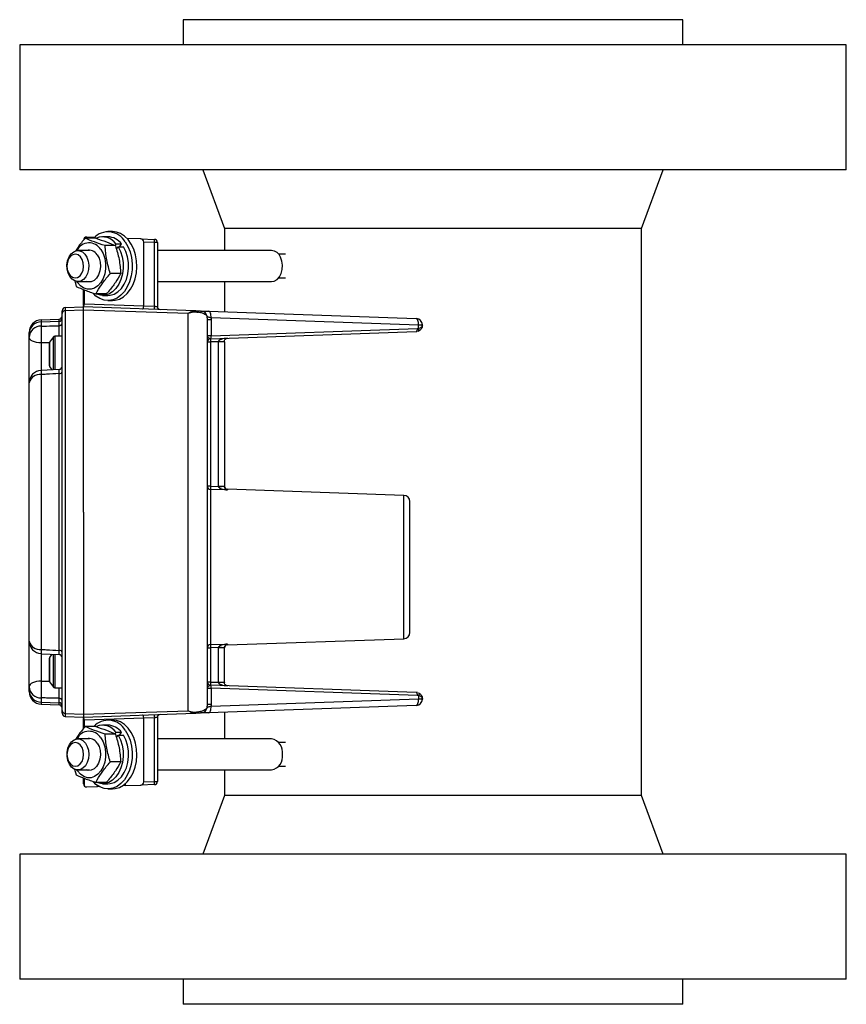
# Model space of a CAD drawing. Header units: inches. Extents: x -7.8 to 24, y -9.1 to 25.2.
# Tile 3 of 9: x 15.7 to 24, y 1.1 to 10.9. Entities that reach past the tile are written whole.
import ezdxf

# ---------------------------------------------------------------- set-up
doc = ezdxf.new("R2010")
doc.units = ezdxf.units.IN
doc.header["$MEASUREMENT"] = 0

msp = doc.modelspace()

# ---------------------------------------------------------------- linework, layer by layer
at = {"color": 7, "linetype": 'Continuous', "lineweight": 25}
for p, q in [((17.3351, 10.9395), (17.3351, 10.6875)), ((22.3351, 10.9395), (17.3351, 10.9395)), ((22.3351, 10.6875), (22.3351, 10.9395)), ((15.7012, 10.6875), (15.7012, 9.4395)), ((23.969, 10.6875), (15.7012, 10.6875)), ((23.969, 9.4395), (23.969, 10.6875)), ((23.969, 9.4395), (15.7012, 9.4395)), ((17.5319, 9.4395), (17.7485, 8.8529)), ((21.9217, 8.8529), (22.1382, 9.4395)), ((16.3733, 8.7671), (16.451, 8.7644)), ((16.5842, 8.7696), (16.5291, 8.7696)), ((16.6302, 8.8206), (16.5842, 8.8206)), ((17.7485, 8.8529), (17.7485, 8.6321)), ((21.9217, 8.8529), (17.7485, 8.8529)), ((21.9217, 3.1836), (21.9217, 8.8529)), ((16.3501, 8.7463), (16.3501, 8.758)), ((16.4621, 8.7555), (16.3578, 8.7555)), ((16.6593, 8.6808), (16.555, 8.6808)), ((16.6551, 8.6825), (16.6655, 8.6971)), ((16.7207, 8.6971), (16.6655, 8.6971)), ((16.6684, 8.646), (16.685, 8.6696)), ((16.685, 8.6696), (16.7402, 8.6696)), ((16.7012, 8.6696), (16.7207, 8.6971)), ((16.9123, 8.7483), (16.775, 8.7531)), ((16.9123, 8.7483), (17.0483, 8.7435)), ((16.9425, 8.0793), (16.9425, 8.716)), ((17.0483, 8.7123), (16.9425, 8.716)), ((17.0483, 8.0748), (17.0483, 8.7123)), ((17.0785, 8.7123), (17.0483, 8.7123)), ((17.0785, 8.7123), (17.0785, 8.0727)), ((16.3997, 8.6321), (16.2838, 8.6321)), ((18.2198, 8.6321), (17.0785, 8.6321)), ((18.3596, 8.5947), (18.2913, 8.5947)), ((16.1738, 8.4766), (16.1738, 8.4766)), ((16.1738, 8.4766), (16.1738, 8.4766)), ((18.3297, 8.4766), (18.3297, 8.4766)), ((18.3297, 8.4766), (18.3297, 8.4766)), ((16.7121, 8.4019), (16.6078, 8.4019)), ((16.2514, 8.3299), (16.2663, 8.2725)), ((16.2838, 8.3211), (16.3997, 8.3211)), ((17.0785, 8.3211), (18.2198, 8.3211)), ((17.7485, 8.3211), (17.7485, 8.0191)), ((18.2913, 8.3585), (18.3596, 8.3585)), ((16.341, 8.1006), (16.341, 8.241)), ((16.3501, 8.1), (16.3501, 8.2371)), ((16.5678, 8.1978), (16.4635, 8.1978)), ((16.5291, 8.1836), (16.5842, 8.1836)), ((16.341, 8.086), (16.341, 8.1006)), ((16.341, 8.0682), (16.341, 8.0751)), ((16.3501, 8.1), (16.9425, 8.0793)), ((16.5842, 8.1326), (16.6302, 8.1326)), ((16.9425, 8.0785), (17.0483, 8.0748)), ((16.126, 8.0034), (16.126, 8.0306)), ((16.126, 7.7461), (16.126, 8.0034)), ((16.1561, 8.0618), (16.341, 8.0682)), ((16.1561, 8.0618), (16.1561, 8.032)), ((16.1561, 8.032), (16.341, 8.038)), ((16.1561, 8.032), (16.1561, 4.0046)), ((17.455, 8.0293), (16.341, 8.0682)), ((16.341, 8.0379), (16.341, 8.0682)), ((16.341, 6.0181), (16.341, 8.0379)), ((16.341, 8.0379), (17.3855, 8.0044)), ((17.3855, 4.0321), (17.3855, 8.0044)), ((17.5785, 7.9391), (17.5753, 7.9757)), ((17.5936, 8.0245), (19.6682, 7.9521)), ((15.9166, 7.9389), (16.0958, 7.9452)), ((15.9166, 7.9389), (15.9166, 7.9192)), ((15.9166, 7.9192), (16.0958, 7.925)), ((15.9166, 7.9192), (15.9166, 7.8764)), ((16.0958, 7.925), (16.0958, 7.9452)), ((16.0958, 7.879), (16.0958, 7.925)), ((17.6167, 7.9391), (17.5785, 7.9391)), ((17.6157, 7.962), (17.6167, 7.9391)), ((17.6157, 7.962), (19.6903, 7.8896)), ((17.6167, 7.9391), (17.6167, 7.7804)), ((19.6903, 7.8549), (19.6903, 7.8896)), ((19.6903, 7.8896), (19.7285, 7.8896)), ((19.7285, 7.8837), (19.7285, 7.8896)), ((15.796, 7.8045), (15.796, 7.814)), ((15.796, 7.7643), (15.796, 7.8045)), ((16.126, 7.7757), (16.0513, 7.7757)), ((16.0513, 7.7757), (16.0513, 7.5932)), ((17.6086, 7.7493), (19.6682, 7.8212)), ((17.6167, 7.7804), (19.6792, 7.8524)), ((19.6796, 7.8237), (19.6682, 7.8212)), ((19.6792, 7.8524), (19.6903, 7.8549)), ((15.796, 7.3091), (15.796, 7.7643)), ((15.9166, 7.7084), (15.9166, 7.4328)), ((15.9985, 7.5932), (15.9985, 7.7061)), ((16.039, 7.7693), (16.0011, 7.7146)), ((16.0011, 7.7146), (16.0011, 7.5932)), ((16.039, 7.5932), (16.039, 7.7693)), ((16.126, 7.7299), (16.126, 7.7461)), ((16.126, 4.3004), (16.126, 7.7299)), ((17.5785, 7.7181), (17.6086, 7.7181)), ((17.6071, 7.7495), (17.6086, 7.7493)), ((17.6882, 7.7208), (17.6086, 7.7181)), ((17.6086, 7.7181), (17.6086, 6.2752)), ((17.6882, 7.7219), (17.6882, 7.7208)), ((17.6882, 6.2773), (17.6882, 7.7208)), ((17.7485, 7.7208), (17.6882, 7.7208)), ((17.7485, 7.7208), (17.7485, 7.724)), ((17.7485, 7.7208), (17.7485, 6.2773)), ((15.9985, 7.4804), (15.9985, 7.5932)), ((16.0011, 7.5932), (16.0011, 7.4719)), ((16.039, 7.4399), (16.039, 7.5932)), ((16.0513, 7.5932), (16.0513, 7.4379)), ((16.0962, 7.4432), (15.9148, 7.4342)), ((15.9166, 7.392), (15.9166, 4.6443)), ((16.0011, 7.4719), (16.0235, 7.4396)), ((16.0958, 4.6351), (16.0958, 7.4012)), ((15.796, 4.7271), (15.796, 7.3091)), ((17.6086, 6.2752), (17.5785, 6.2752)), ((17.6086, 6.2752), (17.6883, 6.2728)), ((17.6086, 6.2443), (17.6086, 4.6922)), ((17.7786, 6.2391), (17.6086, 6.2443)), ((17.6882, 6.2773), (17.6883, 6.2728)), ((17.6882, 6.2773), (17.7485, 6.2773)), ((17.7485, 6.2758), (17.7485, 6.2773)), ((19.5432, 6.1846), (17.7786, 6.2463)), ((17.7786, 6.2463), (17.7786, 6.2391)), ((19.5432, 4.7519), (19.5432, 6.1846)), ((16.341, 6.0181), (16.341, 3.9986)), ((15.796, 4.2718), (15.796, 4.7271)), ((17.7786, 4.6902), (19.5432, 4.7519)), ((17.5785, 4.6612), (17.6086, 4.6612)), ((17.6086, 4.6922), (17.7786, 4.6974)), ((17.6883, 4.6637), (17.6086, 4.6612)), ((17.6086, 4.6612), (17.6086, 4.3184)), ((17.6883, 4.6637), (17.6882, 4.6592)), ((17.6882, 4.3156), (17.6882, 4.6592)), ((17.7485, 4.6592), (17.6882, 4.6592)), ((17.7485, 4.6592), (17.7485, 4.6607)), ((17.7485, 4.3156), (17.7485, 4.6592)), ((17.7786, 4.6974), (17.7786, 4.6902)), ((15.9148, 4.602), (16.0962, 4.593)), ((15.9166, 4.6028), (15.9166, 4.3278)), ((15.9985, 4.4432), (15.9985, 4.5561)), ((16.0233, 4.5966), (16.0011, 4.5646)), ((16.0011, 4.5646), (16.0011, 4.4432)), ((16.039, 4.4432), (16.039, 4.5984)), ((16.0513, 4.5969), (16.0513, 4.4432)), ((15.9985, 4.3304), (15.9985, 4.4432)), ((16.0011, 4.4432), (16.0011, 4.3219)), ((16.039, 4.2672), (16.039, 4.4432)), ((16.0513, 4.4432), (16.0513, 4.2607)), ((15.796, 4.232), (15.796, 4.2718)), ((16.0011, 4.3219), (16.039, 4.2672)), ((16.0513, 4.2607), (16.126, 4.2607)), ((16.126, 4.2958), (16.126, 4.3004)), ((16.126, 4.0332), (16.126, 4.2958)), ((17.6086, 4.3184), (17.5785, 4.3184)), ((17.6086, 4.2872), (17.6071, 4.287)), ((17.6086, 4.3184), (17.6882, 4.3156)), ((19.6682, 4.2153), (17.6086, 4.2872)), ((17.6167, 4.2561), (17.6167, 4.0974)), ((19.6792, 4.184), (17.6167, 4.2561)), ((17.6882, 4.3156), (17.6882, 4.3146)), ((17.6882, 4.3156), (17.7485, 4.3156)), ((17.7485, 4.3156), (17.7485, 4.3125)), ((15.796, 4.2225), (15.796, 4.232)), ((15.9166, 4.1597), (15.9166, 4.1173)), ((16.0958, 4.1116), (16.0958, 4.1571)), ((19.6903, 4.1469), (17.6157, 4.0745)), ((19.6796, 4.2127), (19.6682, 4.2153)), ((19.6903, 4.1816), (19.6792, 4.184)), ((19.6903, 4.1816), (19.6903, 4.1469)), ((19.7285, 4.1469), (19.6903, 4.1469)), ((19.7285, 4.1528), (19.7285, 4.1469)), ((15.9166, 4.1173), (16.0958, 4.1116)), ((15.9166, 4.1173), (15.9166, 4.0976)), ((15.9166, 4.0976), (16.0958, 4.0913)), ((16.0958, 4.0913), (16.0958, 4.1116)), ((17.5753, 4.0608), (17.5785, 4.0974)), ((17.5785, 4.0974), (17.6167, 4.0974)), ((19.6682, 4.0844), (17.5936, 4.012)), ((17.6167, 4.0974), (17.6157, 4.0745)), ((16.126, 4.0059), (16.126, 4.0332)), ((16.1561, 4.0046), (16.341, 3.9986)), ((16.1561, 4.0046), (16.1561, 3.9747)), ((16.1561, 3.9747), (16.341, 3.9682)), ((16.341, 3.9986), (17.3855, 4.0321)), ((16.341, 3.9682), (17.455, 4.0071)), ((16.341, 3.9986), (16.341, 3.9682)), ((16.341, 3.9614), (16.341, 3.9682)), ((16.341, 3.9359), (16.341, 3.9504)), ((16.9425, 3.9572), (16.3501, 3.9365)), ((16.6302, 3.9387), (16.5842, 3.9387)), ((17.0483, 3.9617), (16.9425, 3.958)), ((16.9425, 3.3205), (16.9425, 3.9572)), ((17.0483, 3.3242), (17.0483, 3.9617)), ((17.0785, 3.9638), (17.0785, 3.3242)), ((17.455, 4.0071), (17.4466, 4.008)), ((17.4511, 4.0075), (17.4633, 4.0082)), ((17.7485, 4.0174), (17.7485, 3.7503)), ((16.341, 3.8532), (16.341, 3.9359)), ((16.3501, 3.8644), (16.3501, 3.9365)), ((16.4621, 3.8736), (16.3578, 3.8736)), ((16.5842, 3.8877), (16.5291, 3.8877)), ((16.3997, 3.7503), (16.2838, 3.7503)), ((16.6593, 3.7989), (16.555, 3.7989)), ((16.6557, 3.8014), (16.6655, 3.8153)), ((16.7207, 3.8153), (16.6655, 3.8153)), ((16.6684, 3.7642), (16.685, 3.7877)), ((16.685, 3.7877), (16.7402, 3.7877)), ((16.7012, 3.7877), (16.7207, 3.8153)), ((18.2198, 3.7503), (17.0785, 3.7503)), ((18.3596, 3.7129), (18.2913, 3.7129)), ((16.1738, 3.5948), (16.1738, 3.5948)), ((16.1738, 3.5947), (16.1738, 3.5947)), ((18.3297, 3.5948), (18.3297, 3.5948)), ((18.3297, 3.5947), (18.3297, 3.5947)), ((16.2511, 3.449), (16.2663, 3.3906)), ((16.7121, 3.52), (16.6078, 3.52)), ((18.2913, 3.4766), (18.3596, 3.4766)), ((16.2838, 3.4392), (16.3997, 3.4392)), ((16.341, 3.3006), (16.341, 3.3591)), ((16.3501, 3.2785), (16.3501, 3.3552)), ((17.0785, 3.4392), (18.2198, 3.4392)), ((17.7485, 3.4392), (17.7485, 3.1836)), ((16.3733, 3.2694), (16.4715, 3.2728)), ((16.5678, 3.3159), (16.4635, 3.3159)), ((16.4969, 3.2737), (16.4715, 3.2728)), ((16.5291, 3.3017), (16.5842, 3.3017)), ((16.5842, 3.2507), (16.6302, 3.2507)), ((16.7564, 3.2827), (16.7313, 3.2819)), ((16.7564, 3.3006), (16.7564, 3.2827)), ((16.7564, 3.2827), (16.9123, 3.2882)), ((17.0483, 3.2929), (16.9123, 3.2882)), ((16.9425, 3.3205), (17.0483, 3.3242)), ((17.0483, 3.3242), (17.0785, 3.3242)), ((17.7485, 3.1836), (17.5319, 2.597)), ((21.9217, 3.1836), (17.7485, 3.1836)), ((22.1382, 2.597), (21.9217, 3.1836)), ((15.7012, 2.597), (15.7012, 1.349)), ((23.969, 2.597), (15.7012, 2.597)), ((23.969, 1.349), (23.969, 2.597)), ((23.969, 1.349), (15.7012, 1.349)), ((17.3351, 1.349), (17.3351, 1.097)), ((22.3351, 1.097), (22.3351, 1.349)), ((22.3351, 1.097), (17.3351, 1.097))]:
    msp.add_line(p, q, dxfattribs=at)
at = {"color": 7, "linetype": 'Continuous', "lineweight": 25, "flags": 128}
for points in [[(16.6302, 8.1326), (16.6574, 8.1348), (16.7002, 8.1472), (16.7406, 8.1701), (16.7776, 8.2029), (16.8097, 8.2445), (16.8362, 8.2936), (16.856, 8.3486), (16.8685, 8.4076), (16.8734, 8.4689), (16.8704, 8.5304), (16.8598, 8.5903), (16.8418, 8.6464), (16.8169, 8.6971), (16.7861, 8.7407), (16.7502, 8.7758), (16.7105, 8.8013), (16.6683, 8.8164), (16.6302, 8.8206)], [(16.7562, 8.7199), (16.7842, 8.6725), (16.8057, 8.6189), (16.8201, 8.5607), (16.8269, 8.4998), (16.826, 8.4381), (16.8172, 8.3777), (16.801, 8.3205), (16.7778, 8.2682), (16.7483, 8.2227), (16.7137, 8.1854), (16.6748, 8.1574), (16.633, 8.1396), (16.5897, 8.1327), (16.5462, 8.1369), (16.5039, 8.1519), (16.4642, 8.1774), (16.4381, 8.2016)], [(16.685, 8.6696), (16.7088, 8.6223), (16.7256, 8.5694), (16.7347, 8.5128), (16.7357, 8.4548), (16.7286, 8.3976), (16.7137, 8.3435), (16.6915, 8.2947), (16.6629, 8.253), (16.6292, 8.2201), (16.5914, 8.1972), (16.5513, 8.1853), (16.5102, 8.1848), (16.47, 8.1958), (16.4655, 8.1978)], [(16.5842, 8.1836), (16.6064, 8.1853), (16.6466, 8.1972), (16.6843, 8.2201), (16.7181, 8.253), (16.7466, 8.2947), (16.7688, 8.3435), (16.7837, 8.3976), (16.7908, 8.4548), (16.7898, 8.5128), (16.7808, 8.5694), (16.764, 8.6223), (16.7402, 8.6696)], [(16.3262, 8.5435), (16.3082, 8.5703), (16.2852, 8.5879), (16.2595, 8.5947), (16.2336, 8.5899), (16.21, 8.574), (16.1911, 8.5486), (16.1786, 8.5161), (16.1738, 8.4798), (16.1772, 8.4432), (16.1885, 8.4098), (16.2064, 8.383), (16.2294, 8.3653), (16.2551, 8.3586), (16.281, 8.3634), (16.3046, 8.3793), (16.3235, 8.4047), (16.336, 8.4371), (16.3408, 8.4735), (16.3374, 8.5101), (16.3262, 8.5435)], [(16.3744, 8.5646), (16.3878, 8.5268), (16.3935, 8.4852), (16.3911, 8.443), (16.3807, 8.4033), (16.3631, 8.369), (16.3397, 8.3427), (16.312, 8.3264), (16.2823, 8.3211), (16.2527, 8.3275), (16.2254, 8.3448), (16.2024, 8.372), (16.1855, 8.4069), (16.1758, 8.447), (16.1742, 8.4893), (16.1806, 8.5306), (16.1948, 8.568), (16.2155, 8.5985), (16.2413, 8.6201), (16.2702, 8.631), (16.3002, 8.6304), (16.3289, 8.6184), (16.3543, 8.596), (16.3744, 8.5646)], [(16.5134, 8.6419), (16.5364, 8.601), (16.5525, 8.5538), (16.5607, 8.5028), (16.5607, 8.4505), (16.5525, 8.3994), (16.5364, 8.3523), (16.5134, 8.3114), (16.4844, 8.2787), (16.4511, 8.256), (16.415, 8.2444), (16.378, 8.2444), (16.3419, 8.256), (16.3086, 8.2787), (16.2796, 8.3114), (16.2726, 8.3219)], [(16.4765, 8.5898), (16.4951, 8.5551), (16.5064, 8.5145), (16.5096, 8.4712), (16.5043, 8.4282), (16.4911, 8.3889), (16.4709, 8.356), (16.4451, 8.3321), (16.4157, 8.319), (16.3849, 8.3175), (16.3699, 8.3211)], [(18.2198, 8.3211), (18.248, 8.3264), (18.2756, 8.3427), (18.2991, 8.369), (18.3167, 8.4033), (18.3271, 8.443), (18.3295, 8.4852), (18.3238, 8.5268), (18.3104, 8.5646)], [(17.6157, 7.962), (17.6156, 7.9741), (17.6146, 7.9857), (17.6127, 7.9965), (17.61, 8.0059), (17.6066, 8.0137), (17.6027, 8.0195), (17.5983, 8.0232), (17.5936, 8.0245)], [(19.6903, 7.8896), (19.6902, 7.9017), (19.6891, 7.9133), (19.6873, 7.924), (19.6846, 7.9335), (19.6812, 7.9412), (19.6772, 7.9471), (19.6728, 7.9507), (19.6682, 7.9521)], [(19.6682, 7.8212), (19.6705, 7.8219), (19.6727, 7.8237), (19.6747, 7.8266), (19.6764, 7.8305), (19.6777, 7.8352), (19.6787, 7.8406), (19.6792, 7.8464), (19.6792, 7.8524)], [(19.6903, 7.8261), (19.6919, 7.8273), (19.6931, 7.8294), (19.6939, 7.8323), (19.6941, 7.8359), (19.6939, 7.8401), (19.6931, 7.8448), (19.6919, 7.8497), (19.6903, 7.8549)], [(15.9166, 7.7084), (15.8929, 7.7098), (15.8701, 7.7132), (15.8493, 7.7185), (15.8311, 7.7254), (15.8161, 7.7338), (15.8051, 7.7433), (15.7983, 7.7536), (15.796, 7.7643)], [(15.9166, 4.3278), (15.8929, 4.3264), (15.8701, 4.323), (15.8493, 4.3177), (15.8311, 4.3107), (15.8161, 4.3023), (15.8051, 4.2928), (15.7983, 4.2825), (15.796, 4.2718)], [(19.6792, 4.184), (19.6792, 4.1901), (19.6787, 4.1959), (19.6777, 4.2013), (19.6764, 4.206), (19.6747, 4.2099), (19.6727, 4.2128), (19.6705, 4.2146), (19.6682, 4.2153)], [(19.6682, 4.0844), (19.6728, 4.0858), (19.6772, 4.0894), (19.6812, 4.0953), (19.6846, 4.103), (19.6873, 4.1125), (19.6891, 4.1232), (19.6902, 4.1348), (19.6903, 4.1469)], [(19.6903, 4.2104), (19.6919, 4.2092), (19.6931, 4.2071), (19.6939, 4.2042), (19.6941, 4.2006), (19.6939, 4.1964), (19.6931, 4.1917), (19.6919, 4.1867), (19.6903, 4.1816)], [(17.5936, 4.012), (17.5983, 4.0133), (17.6027, 4.017), (17.6066, 4.0228), (17.61, 4.0306), (17.6127, 4.04), (17.6146, 4.0507), (17.6156, 4.0624), (17.6157, 4.0745)], [(16.6302, 3.2507), (16.6574, 3.2529), (16.7002, 3.2653), (16.7406, 3.2882), (16.7776, 3.3211), (16.8097, 3.3627), (16.8362, 3.4117), (16.856, 3.4667), (16.8685, 3.5257), (16.8734, 3.587), (16.8704, 3.6486), (16.8598, 3.7084), (16.8418, 3.7645), (16.8169, 3.8152), (16.7861, 3.8588), (16.7502, 3.8939), (16.7105, 3.9194), (16.6683, 3.9345), (16.6302, 3.9387)], [(16.3937, 3.5947), (16.3896, 3.5528), (16.3777, 3.5139), (16.3588, 3.4811), (16.3343, 3.4567), (16.3061, 3.4425), (16.2762, 3.4396), (16.2469, 3.4482), (16.2203, 3.4677), (16.1985, 3.4966), (16.1829, 3.5328), (16.1748, 3.5736), (16.1748, 3.6159), (16.1829, 3.6567), (16.1985, 3.6929), (16.2203, 3.7218), (16.2469, 3.7413), (16.2762, 3.7499), (16.3061, 3.747), (16.3343, 3.7328), (16.3588, 3.7084), (16.3777, 3.6755), (16.3896, 3.6367), (16.3937, 3.5947)], [(16.5134, 3.76), (16.5364, 3.7191), (16.5525, 3.6719), (16.5607, 3.6209), (16.5607, 3.5686), (16.5525, 3.5176), (16.5364, 3.4704), (16.5134, 3.4295), (16.4844, 3.3968), (16.4511, 3.3741), (16.415, 3.3625), (16.378, 3.3625), (16.3419, 3.3741), (16.3086, 3.3968), (16.2796, 3.4295), (16.2726, 3.44)], [(16.7562, 3.838), (16.7842, 3.7906), (16.8057, 3.737), (16.8201, 3.6788), (16.8269, 3.6179), (16.826, 3.5562), (16.8172, 3.4958), (16.801, 3.4386), (16.7778, 3.3864), (16.7483, 3.3408), (16.7137, 3.3035), (16.6748, 3.2755), (16.633, 3.2577), (16.5897, 3.2508), (16.5462, 3.255), (16.5039, 3.27), (16.4642, 3.2956), (16.4381, 3.3197)], [(16.685, 3.7877), (16.7088, 3.7404), (16.7256, 3.6875), (16.7347, 3.6309), (16.7357, 3.5729), (16.7286, 3.5157), (16.7137, 3.4617), (16.6915, 3.4128), (16.6629, 3.3711), (16.6292, 3.3382), (16.5914, 3.3153), (16.5513, 3.3034), (16.5102, 3.303), (16.47, 3.3139), (16.4655, 3.3159)], [(16.5842, 3.3017), (16.6064, 3.3034), (16.6466, 3.3153), (16.6843, 3.3382), (16.7181, 3.3711), (16.7466, 3.4128), (16.7688, 3.4617), (16.7837, 3.5157), (16.7908, 3.5729), (16.7898, 3.6309), (16.7808, 3.6875), (16.764, 3.7404), (16.7402, 3.7877)], [(16.3408, 3.5947), (16.3367, 3.6312), (16.3249, 3.6642), (16.3064, 3.6903), (16.2831, 3.7071), (16.2573, 3.7129), (16.2315, 3.7071), (16.2082, 3.6903), (16.1897, 3.6642), (16.1779, 3.6312), (16.1738, 3.5947), (16.1779, 3.5582), (16.1897, 3.5253), (16.2082, 3.4992), (16.2315, 3.4824), (16.2573, 3.4766), (16.2831, 3.4824), (16.3064, 3.4992), (16.3249, 3.5253), (16.3367, 3.5582), (16.3408, 3.5947)], [(16.4765, 3.7079), (16.4951, 3.6732), (16.5064, 3.6326), (16.5096, 3.5893), (16.5043, 3.5463), (16.4911, 3.507), (16.4709, 3.4742), (16.4451, 3.4503), (16.4157, 3.4371), (16.3849, 3.4356), (16.3699, 3.4392)]]:
    msp.add_lwpolyline(points, dxfattribs=at)
at = {"color": 7, "linetype": 'Continuous', "lineweight": 25}
for centre, radius, start, end in [((16.3722, 8.7359), 0.0313, 88, 135), ((16.586, 8.6231), 0.1958, 29.62677, 137.45714), ((16.5295, 8.6034), 0.1652, 34.5981, 111.50648), ((16.5781, 8.5934), 0.1764, 36.04057, 87.99223), ((16.3959, 8.5706), 0.1374, 31.24844, 153.77289), ((16.3722, 8.7359), 0.0313, 135, 180), ((16.8243, 8.7279), 0.2246, 356.0129, 3.9871), ((17.0472, 8.7123), 0.0313, 0, 88), ((16.3962, 8.5429), 0.093, 30.23981, 106.40672), ((18.2125, 8.5277), 0.1047, 20.64826, 86.00949), ((16.3127, 8.0996), 0.0374, 319.07143, 0.50957), ((17.2724, 8.0592), 0.2246, 176.0129, 183.9871), ((17.1097, 8.0727), 0.0313, 180, 268), ((16.0947, 7.9764), 0.0312, 272, 0), ((16.1572, 8.0306), 0.0313, 92, 180), ((16.1559, 8.0021), 0.0299, 89.54665, 177.5638), ((17.4528, 7.9797), 0.0496, 47.19451, 87.5204), ((17.5138, 7.9648), 0.0625, 10.04628, 87.9856), ((15.921, 7.814), 0.125, 92, 180), ((15.9157, 7.7994), 0.1198, 89.54665, 177.5638), ((15.9144, 7.7578), 0.1186, 88.92797, 176.87919), ((17.7597, 7.7924), 1.845, 177.39023, 182.60977), ((16.0961, 7.9549), 0.0299, 269.54665, 357.5638), ((16.0964, 7.9086), 0.0296, 268.88496, 356.83041), ((19.666, 7.8896), 0.0625, 0, 88), ((16.0513, 7.7607), 0.015, 90, 145.30485), ((17.5829, 7.7739), 0.0344, 314.79638, 10.87666), ((16.0135, 7.7061), 0.015, 145.30485, 180), ((17.6096, 7.7185), 0.0311, 94.53502, 179.83107), ((17.6097, 7.7181), 0.0313, 92, 160.87005), ((17.8327, 7.7337), 0.2246, 176.0129, 183.9871), ((17.7029, 8.165), 0.4433, 268.10144, 275.89856), ((16.0135, 7.4804), 0.015, 180, 214.69515), ((15.921, 7.3091), 0.125, 92.83297, 180), ((15.902, 7.284), 0.109, 82.31617, 166.67232), ((18.1236, 7.5085), 2.2101, 181.93271, 183.02137), ((16.0994, 7.4282), 0.0273, 262.37788, 346.80644), ((16.0947, 7.4742), 0.0312, 272.30303, 359.9865), ((17.6096, 6.2754), 0.0311, 180.27684, 268.30059), ((17.2753, 15.297), 9.0336, 272.6203, 273.00289), ((17.7797, 6.2775), 0.0312, 180, 268), ((19.541, 6.1222), 0.0625, 0, 88), ((15.921, 4.7271), 0.125, 180, 267.1654), ((15.902, 4.7523), 0.109, 193.33591, 277.6876), ((19.541, 4.8143), 0.0625, 272, 0), ((17.7149, 4.5453), 1.801, 176.85085, 178.18737), ((16.0994, 4.608), 0.0273, 13.20158, 97.62582), ((17.6096, 4.6611), 0.0311, 91.69941, 179.72316), ((17.2753, -4.3605), 9.0336, 86.99711, 87.3797), ((17.7797, 4.659), 0.0313, 92, 180), ((16.0135, 4.5561), 0.015, 145.30485, 180), ((16.0947, 4.5621), 0.0312, 0.02892, 87.76141), ((15.9144, 4.2783), 0.1186, 183.1226, 271.07361), ((17.7591, 4.2438), 1.8444, 177.38735, 182.61265), ((16.0135, 4.3304), 0.015, 180, 214.69515), ((16.0513, 4.2757), 0.015, 214.69515, 270), ((17.6096, 4.318), 0.0311, 180.16893, 265.46498), ((17.6097, 4.3184), 0.0313, 201.17515, 268), ((17.5829, 4.2626), 0.0344, 349.12334, 45.20362), ((17.8327, 4.3028), 0.2246, 176.0129, 183.9871), ((17.7029, 3.8715), 0.4433, 84.10144, 91.89856), ((15.9157, 4.2371), 0.1198, 182.44542, 270.46187), ((15.921, 4.2225), 0.125, 180, 268), ((16.0964, 4.1274), 0.0296, 3.17145, 91.11668), ((19.666, 4.1469), 0.0625, 272, 0), ((16.0961, 4.0816), 0.0299, 2.44542, 90.46187), ((16.0947, 4.0601), 0.0313, 0, 88), ((17.5138, 4.0717), 0.0625, 272.0144, 349.95372), ((16.1559, 4.0345), 0.0299, 182.44542, 270.46187), ((16.1572, 4.0059), 0.0313, 180, 268), ((16.3127, 3.9369), 0.0374, 359.49043, 40.92857), ((17.2724, 3.9773), 0.2246, 176.0129, 183.9871), ((17.1097, 3.9638), 0.0313, 92, 180), ((17.4528, 4.0567), 0.0496, 272.4797, 312.80576), ((16.586, 3.7412), 0.1958, 29.62677, 137.45714), ((16.5295, 3.7215), 0.1652, 34.5981, 111.50648), ((16.5781, 3.7115), 0.1764, 36.04057, 87.99223), ((16.3959, 3.6887), 0.1374, 31.24844, 153.77289), ((16.3962, 3.661), 0.093, 30.23981, 106.40672), ((18.1935, 3.615), 0.1378, 351.53172, 78.99706), ((18.1935, 3.5745), 0.1378, 281.00294, 8.46828), ((16.3722, 3.3006), 0.0312, 180, 225), ((16.3722, 3.3006), 0.0313, 225, 272), ((16.8243, 3.3086), 0.2246, 356.0129, 3.9871), ((17.0472, 3.3242), 0.0313, 272, 0)]:
    msp.add_arc(centre, radius, start, end, dxfattribs=at)
for centre, major_axis, ratio, start_param, end_param in [((16.9123, 8.717), (-0.0115, 0.0293), 0.953447, 4.320603, 5.890182), ((16.93, 8.0789), (0.0011, 0.0312), 0.399476, 3.141593, 4.711171), ((16.8998, 8.08), (0.0427, -0.0015), 0.731575, 0.000637, 0.026535), ((16.93, 3.9575), (-0.0011, 0.0312), 0.399476, 4.713607, 6.283185), ((16.8998, 3.9565), (0.0427, 0.0015), 0.731575, 6.256651, 6.282549), ((16.4709, 3.3041), (0, 0.0313), 0.706891, 3.166273, 3.855844), ((16.9123, 3.3195), (0.0115, 0.0293), 0.953447, 3.534596, 5.104175)]:
    msp.add_ellipse(centre, major_axis=major_axis, ratio=ratio, start_param=start_param, end_param=end_param, dxfattribs=at)
for points, knots in [([(16.3578, 8.7555), (16.3571, 8.7546), (16.331, 8.7252), (16.2934, 8.6816), (16.267, 8.6389), (16.2584, 8.6251)], [0, 0, 0, 0, 0.0198, 0.684174, 1, 1, 1, 1]), ([(16.555, 8.6808), (16.5178, 8.693), (16.4421, 8.7179), (16.3862, 8.7428), (16.3578, 8.7555)], [0, 0, 0, 0, 0.4912125, 1, 1, 1, 1]), ([(16.4621, 8.7555), (16.4993, 8.7432), (16.575, 8.7183), (16.6309, 8.6934), (16.6593, 8.6808)], [0, 0, 0, 0, 0.491212, 1, 1, 1, 1]), ([(16.6078, 8.4019), (16.5942, 8.4476), (16.5666, 8.5405), (16.5589, 8.6335), (16.555, 8.6808)], [0, 0, 0, 0, 0.491212, 1, 1, 1, 1]), ([(16.6593, 8.6808), (16.6728, 8.6351), (16.7005, 8.5422), (16.7082, 8.4492), (16.7121, 8.4019)], [0, 0, 0, 0, 0.4912125, 1, 1, 1, 1]), ([(16.4635, 8.1978), (16.4681, 8.2064), (16.488, 8.2436), (16.5312, 8.3114), (16.5803, 8.3709), (16.6071, 8.4011), (16.6078, 8.4019)], [0, 0, 0, 0, 0.128029, 0.55168, 0.987363, 1, 1, 1, 1]), ([(16.7121, 8.4019), (16.7117, 8.4011), (16.6962, 8.3717), (16.6612, 8.3122), (16.6087, 8.2444), (16.5754, 8.2064), (16.5678, 8.1978)], [0, 0, 0, 0, 0.012637, 0.436639, 0.87197, 1, 1, 1, 1]), ([(16.2663, 8.2725), (16.2937, 8.2603), (16.3494, 8.2354), (16.425, 8.2105), (16.4635, 8.1978)], [0, 0, 0, 0, 0.491212, 1, 1, 1, 1]), ([(16.341, 8.1006), (16.3414, 8.1006), (16.3421, 8.1005), (16.3459, 8.1003), (16.3487, 8.1001), (16.3501, 8.1)], [0, 0, 0, 0, 0.485047, 0.739046, 1, 1, 1, 1]), ([(17.0483, 8.0748), (17.0508, 8.0746), (17.0553, 8.0743), (17.0628, 8.0738), (17.0706, 8.0732), (17.0772, 8.0728), (17.0781, 8.0727), (17.0785, 8.0727)], [0, 0, 0, 0, 0.152744, 0.287319, 0.501158, 0.757081, 1, 1, 1, 1]), ([(17.3855, 8.0044), (17.3941, 8.0099), (17.4105, 8.0202), (17.4339, 8.0283), (17.4479, 8.029), (17.455, 8.0293)], [0, 0, 0, 0, 0.35996, 0.679473, 1, 1, 1, 1]), ([(17.3855, 8.0044), (17.4031, 8.0101), (17.4383, 8.0215), (17.4705, 8.018), (17.4865, 8.0162)], [0, 0, 0, 0, 0.50126, 1, 1, 1, 1]), ([(17.455, 8.0293), (17.4601, 8.0292), (17.4712, 8.0288), (17.4834, 8.0283), (17.4941, 8.028), (17.504, 8.0276), (17.5119, 8.0274), (17.5145, 8.0273), (17.516, 8.0272)], [0, 0, 0, 0, 0.10293, 0.219938, 0.352198, 0.500523, 0.730431, 1, 1, 1, 1]), ([(17.5753, 7.9757), (17.5704, 7.9815), (17.5632, 7.9902), (17.5326, 8.0049), (17.5019, 8.0124), (17.4865, 8.0162)], [0, 0, 0, 0, 0.499224, 0.750078, 1, 1, 1, 1]), ([(17.516, 8.0272), (17.5174, 8.0272), (17.5203, 8.0271), (17.5372, 8.0265), (17.5616, 8.0256), (17.5829, 8.0249), (17.5936, 8.0245)], [0, 0, 0, 0, 0.2494941, 0.49933, 0.7492931, 1, 1, 1, 1]), ([(17.5753, 7.9757), (17.5762, 7.9746), (17.578, 7.9725), (17.587, 7.9686), (17.5994, 7.965), (17.6103, 7.963), (17.6157, 7.962)], [0, 0, 0, 0, 0.24939, 0.501234, 0.751849, 1, 1, 1, 1]), ([(15.9166, 7.8764), (15.9342, 7.8767), (15.994, 7.8775), (16.0537, 7.8784), (16.0958, 7.879)], [0, 0, 0, 0, 0.294825, 1, 1, 1, 1]), ([(16.0962, 7.7757), (16.0962, 7.777), (16.0963, 7.7921), (16.0963, 7.8207), (16.0962, 7.8566), (16.0959, 7.8715), (16.0958, 7.879)], [0, 0, 0, 0, 0.02819, 0.351948, 0.675949, 1, 1, 1, 1]), ([(17.5785, 6.0182), (17.5785, 6.0887), (17.5785, 6.2313), (17.5785, 6.4449), (17.5785, 6.6585), (17.5785, 6.8681), (17.5785, 7.0693), (17.5785, 7.257), (17.5785, 7.4277), (17.5785, 7.5782), (17.5785, 7.7056), (17.5785, 7.8084), (17.5785, 7.8883), (17.5785, 7.9223), (17.5785, 7.9391)], [0, 0, 0, 0, 0.079066, 0.159953, 0.242552, 0.327677, 0.413542, 0.5, 0.586451, 0.672316, 0.757448, 0.84004, 0.92093, 1, 1, 1, 1]), ([(19.6903, 7.8549), (19.6955, 7.8563), (19.7066, 7.8592), (19.7189, 7.8662), (19.727, 7.8747), (19.728, 7.8807), (19.7285, 7.8837)], [0, 0, 0, 0, 0.229759, 0.486858, 0.746944, 1, 1, 1, 1]), ([(19.7285, 7.8837), (19.728, 7.8777), (19.727, 7.8656), (19.7189, 7.8488), (19.7066, 7.8346), (19.6955, 7.8288), (19.6903, 7.8261)], [0, 0, 0, 0, 0.253056, 0.513142, 0.770233, 1, 1, 1, 1]), ([(17.6167, 7.7804), (17.6108, 7.7801), (17.5992, 7.7795), (17.5871, 7.7789), (17.5798, 7.7785), (17.5789, 7.7784), (17.5785, 7.7784)], [0, 0, 0, 0, 0.2748206, 0.5330874, 0.7748084, 1, 1, 1, 1]), ([(15.999, 7.7088), (15.9891, 7.7088), (15.9617, 7.7086), (15.9342, 7.7085), (15.9166, 7.7084)], [0, 0, 0, 0, 0.358288, 1, 1, 1, 1]), ([(17.5809, 7.7732), (17.5814, 7.7716), (17.5829, 7.7672), (17.5945, 7.7576), (17.6024, 7.7525), (17.6071, 7.7495)], [0, 0, 0, 0, 0.18955, 0.519721, 1, 1, 1, 1]), ([(17.7786, 7.7552), (17.7572, 7.7534), (17.7282, 7.7508), (17.6987, 7.7374), (17.6908, 7.7291), (17.6887, 7.7249), (17.6884, 7.7229), (17.6882, 7.7219)], [0, 0, 0, 0, 0.6402291, 0.867449, 0.9414048, 0.9720298, 1, 1, 1, 1]), ([(17.7485, 7.724), (17.7485, 7.725), (17.7486, 7.727), (17.7492, 7.7311), (17.7517, 7.7392), (17.7615, 7.752), (17.7714, 7.7538), (17.7786, 7.7552)], [0, 0, 0, 0, 0.027968, 0.058593, 0.132551, 0.359771, 1, 1, 1, 1]), ([(16.0958, 7.4012), (16.0537, 7.399), (15.994, 7.396), (15.9342, 7.3929), (15.9166, 7.392)], [0, 0, 0, 0, 0.705175, 1, 1, 1, 1]), ([(16.0958, 7.4012), (16.0959, 7.4082), (16.0961, 7.4249), (16.0963, 7.4406), (16.0963, 7.4414), (16.0963, 7.4418)], [0, 0, 0, 0, 0.287617, 0.687184, 1, 1, 1, 1]), ([(17.6086, 6.2752), (17.6085, 6.2717), (17.6083, 6.2642), (17.6083, 6.2551), (17.6083, 6.2492), (17.6084, 6.2458), (17.6086, 6.2448), (17.6086, 6.2443)], [0, 0, 0, 0, 0.2415238, 0.4992999, 0.6996113, 0.8373807, 1, 1, 1, 1]), ([(17.6883, 6.2728), (17.6886, 6.2716), (17.6894, 6.2691), (17.6929, 6.2643), (17.703, 6.2563), (17.7321, 6.2446), (17.7594, 6.2414), (17.7786, 6.2391)], [0, 0, 0, 0, 0.0357762, 0.0756556, 0.1717084, 0.4160632, 1, 1, 1, 1]), ([(17.7786, 6.2391), (17.7732, 6.2419), (17.7651, 6.2461), (17.7556, 6.256), (17.751, 6.264), (17.7492, 6.2702), (17.7487, 6.2735), (17.7486, 6.275), (17.7485, 6.2758)], [0, 0, 0, 0, 0.50001, 0.749809, 0.8991, 0.953713, 0.97754, 1, 1, 1, 1]), ([(19.6035, 4.8144), (19.6035, 4.8161), (19.6035, 4.8195), (19.6035, 4.8426), (19.6035, 4.8773), (19.6035, 4.9231), (19.6035, 4.9778), (19.6035, 5.0405), (19.6035, 5.111), (19.6035, 5.1902), (19.6035, 5.2779), (19.6035, 5.3715), (19.6035, 5.4682), (19.6035, 5.565), (19.6035, 5.6586), (19.6035, 5.7463), (19.6035, 5.8255), (19.6035, 5.896), (19.6035, 5.9587), (19.6035, 6.0134), (19.6035, 6.0592), (19.6035, 6.0939), (19.6035, 6.117), (19.6035, 6.1204), (19.6035, 6.1221)], [0, 0, 0, 0, 0.0476408, 0.0949343, 0.1413808, 0.1857067, 0.2300224, 0.2723445, 0.3146567, 0.3592912, 0.4053528, 0.4524174, 0.5, 0.5475826, 0.5946472, 0.6407087, 0.6853433, 0.7276655, 0.7699776, 0.8143035, 0.8586192, 0.9050657, 0.9523592, 1, 1, 1, 1]), ([(17.5785, 4.0974), (17.5785, 4.1142), (17.5785, 4.1481), (17.5785, 4.2281), (17.5785, 4.3309), (17.5785, 4.4583), (17.5785, 4.6088), (17.5785, 4.7795), (17.5785, 4.9672), (17.5785, 5.1684), (17.5785, 5.378), (17.5785, 5.5916), (17.5785, 5.8052), (17.5785, 5.9478), (17.5785, 6.0182)], [0, 0, 0, 0, 0.079066, 0.159953, 0.242552, 0.327677, 0.413542, 0.5, 0.586451, 0.672316, 0.757448, 0.84004, 0.92093, 1, 1, 1, 1]), ([(15.9166, 4.6443), (15.9342, 4.6434), (15.994, 4.6403), (16.0537, 4.6372), (16.0958, 4.6351)], [0, 0, 0, 0, 0.294975, 1, 1, 1, 1]), ([(16.0963, 4.5951), (16.0963, 4.5947), (16.0963, 4.5937), (16.0962, 4.6068), (16.0959, 4.6256), (16.0958, 4.6351)], [0, 0, 0, 0, 0.198459, 0.599199, 1, 1, 1, 1]), ([(17.6086, 4.6922), (17.6086, 4.6917), (17.6084, 4.6907), (17.6083, 4.6873), (17.6083, 4.6814), (17.6083, 4.6723), (17.6085, 4.6648), (17.6086, 4.6612)], [0, 0, 0, 0, 0.162594, 0.300355, 0.5007, 0.758476, 1, 1, 1, 1]), ([(17.7786, 4.6974), (17.7594, 4.6951), (17.7321, 4.6919), (17.703, 4.6802), (17.6929, 4.6721), (17.6894, 4.6673), (17.6886, 4.6648), (17.6883, 4.6637)], [0, 0, 0, 0, 0.583937, 0.828292, 0.924344, 0.964224, 1, 1, 1, 1]), ([(17.7485, 4.6607), (17.7486, 4.6615), (17.7487, 4.663), (17.7492, 4.6662), (17.751, 4.6724), (17.7556, 4.6805), (17.7651, 4.6904), (17.7732, 4.6946), (17.7786, 4.6974)], [0, 0, 0, 0, 0.022459, 0.046285, 0.100899, 0.250195, 0.5, 1, 1, 1, 1]), ([(15.9166, 4.3278), (15.9342, 4.3277), (15.9617, 4.3276), (15.9892, 4.3274), (15.9991, 4.3274)], [0, 0, 0, 0, 0.640888, 1, 1, 1, 1]), ([(16.0958, 4.1571), (16.0959, 4.1622), (16.0961, 4.1745), (16.0963, 4.2047), (16.0963, 4.2362), (16.0962, 4.2555), (16.0962, 4.2607)], [0, 0, 0, 0, 0.233364, 0.556079, 0.878864, 1, 1, 1, 1]), ([(17.5785, 4.2581), (17.5789, 4.258), (17.5798, 4.258), (17.5871, 4.2576), (17.5992, 4.257), (17.6108, 4.2564), (17.6167, 4.2561)], [0, 0, 0, 0, 0.225192, 0.466913, 0.725179, 1, 1, 1, 1]), ([(17.6071, 4.287), (17.6024, 4.284), (17.5945, 4.2789), (17.5829, 4.2693), (17.5814, 4.2649), (17.5809, 4.2633)], [0, 0, 0, 0, 0.480351, 0.810654, 1, 1, 1, 1]), ([(17.6882, 4.3146), (17.6884, 4.3136), (17.6887, 4.3116), (17.6908, 4.3074), (17.6987, 4.2991), (17.7282, 4.2857), (17.7572, 4.2831), (17.7786, 4.2813)], [0, 0, 0, 0, 0.027968, 0.058593, 0.132551, 0.359771, 1, 1, 1, 1]), ([(17.7786, 4.2813), (17.7714, 4.2826), (17.7615, 4.2845), (17.7517, 4.2972), (17.7492, 4.3054), (17.7486, 4.3095), (17.7485, 4.3115), (17.7485, 4.3125)], [0, 0, 0, 0, 0.640229, 0.867449, 0.941405, 0.97203, 1, 1, 1, 1]), ([(16.0958, 4.1571), (16.0537, 4.1577), (15.994, 4.1585), (15.9342, 4.1594), (15.9166, 4.1597)], [0, 0, 0, 0, 0.705025, 1, 1, 1, 1]), ([(19.6903, 4.2104), (19.6955, 4.2077), (19.7066, 4.2018), (19.7189, 4.1877), (19.727, 4.1709), (19.728, 4.1588), (19.7285, 4.1528)], [0, 0, 0, 0, 0.229759, 0.486858, 0.746944, 1, 1, 1, 1]), ([(19.7285, 4.1528), (19.728, 4.1558), (19.727, 4.1618), (19.7189, 4.1703), (19.7066, 4.1773), (19.6955, 4.1802), (19.6903, 4.1816)], [0, 0, 0, 0, 0.253056, 0.513142, 0.770233, 1, 1, 1, 1]), ([(17.4865, 4.0203), (17.5018, 4.024), (17.5325, 4.0315), (17.5631, 4.0463), (17.5704, 4.055), (17.5753, 4.0608)], [0, 0, 0, 0, 0.248867, 0.499155, 1, 1, 1, 1]), ([(17.6157, 4.0745), (17.6103, 4.0735), (17.5994, 4.0715), (17.587, 4.0679), (17.578, 4.064), (17.5762, 4.0619), (17.5753, 4.0608)], [0, 0, 0, 0, 0.247701, 0.498187, 0.750165, 1, 1, 1, 1]), ([(17.0785, 3.9638), (17.0781, 3.9638), (17.0772, 3.9637), (17.0706, 3.9633), (17.0628, 3.9627), (17.0553, 3.9622), (17.0508, 3.9619), (17.0483, 3.9617)], [0, 0, 0, 0, 0.242912, 0.498842, 0.712656, 0.847238, 1, 1, 1, 1]), ([(17.3855, 4.0321), (17.4031, 4.0263), (17.4383, 4.015), (17.4705, 4.0185), (17.4865, 4.0203)], [0, 0, 0, 0, 0.501278, 1, 1, 1, 1]), ([(17.4466, 4.008), (17.4423, 4.0083), (17.431, 4.0089), (17.4104, 4.0164), (17.3941, 4.0266), (17.3855, 4.0321)], [0, 0, 0, 0, 0.223225, 0.588494, 1, 1, 1, 1]), ([(17.516, 4.0093), (17.5153, 4.0093), (17.514, 4.0092), (17.511, 4.0091), (17.5071, 4.009), (17.4996, 4.0087), (17.4878, 4.0083), (17.465, 4.0075), (17.455, 4.0071)], [0, 0, 0, 0, 0.13983, 0.269672, 0.389613, 0.499762, 0.780291, 1, 1, 1, 1]), ([(17.5936, 4.012), (17.583, 4.0116), (17.5617, 4.0109), (17.5373, 4.01), (17.5203, 4.0094), (17.5174, 4.0093), (17.516, 4.0093)], [0, 0, 0, 0, 0.249532, 0.499382, 0.749362, 1, 1, 1, 1]), ([(16.3578, 3.8736), (16.3571, 3.8727), (16.331, 3.8433), (16.2936, 3.8001), (16.2674, 3.7577), (16.2591, 3.7443)], [0, 0, 0, 0, 0.019964, 0.689816, 1, 1, 1, 1]), ([(16.3501, 3.9365), (16.3487, 3.9364), (16.3459, 3.9362), (16.3421, 3.936), (16.3414, 3.9359), (16.341, 3.9359)], [0, 0, 0, 0, 0.260954, 0.514953, 1, 1, 1, 1]), ([(16.555, 3.7989), (16.5178, 3.8111), (16.4421, 3.836), (16.3862, 3.8609), (16.3578, 3.8736)], [0, 0, 0, 0, 0.491212, 1, 1, 1, 1]), ([(16.4621, 3.8736), (16.4993, 3.8614), (16.575, 3.8365), (16.6309, 3.8115), (16.6593, 3.7989)], [0, 0, 0, 0, 0.491212, 1, 1, 1, 1]), ([(16.6078, 3.52), (16.5942, 3.5657), (16.5666, 3.6586), (16.5589, 3.7516), (16.555, 3.7989)], [0, 0, 0, 0, 0.491212, 1, 1, 1, 1]), ([(16.6593, 3.7989), (16.6728, 3.7532), (16.7005, 3.6603), (16.7082, 3.5673), (16.7121, 3.52)], [0, 0, 0, 0, 0.491212, 1, 1, 1, 1]), ([(16.4635, 3.3159), (16.4681, 3.3245), (16.488, 3.3617), (16.5312, 3.4295), (16.5803, 3.489), (16.6071, 3.5192), (16.6078, 3.52)], [0, 0, 0, 0, 0.128029, 0.55168, 0.987363, 1, 1, 1, 1]), ([(16.7121, 3.52), (16.7117, 3.5192), (16.6962, 3.4898), (16.6612, 3.4303), (16.6087, 3.3625), (16.5754, 3.3245), (16.5678, 3.3159)], [0, 0, 0, 0, 0.012637, 0.436639, 0.87197, 1, 1, 1, 1]), ([(16.2663, 3.3906), (16.2937, 3.3784), (16.3494, 3.3535), (16.425, 3.3286), (16.4635, 3.3159)], [0, 0, 0, 0, 0.491212, 1, 1, 1, 1])]:
    msp.add_open_spline(points, degree=3, knots=knots, dxfattribs=at)

doc.saveas('drawing.dxf')
